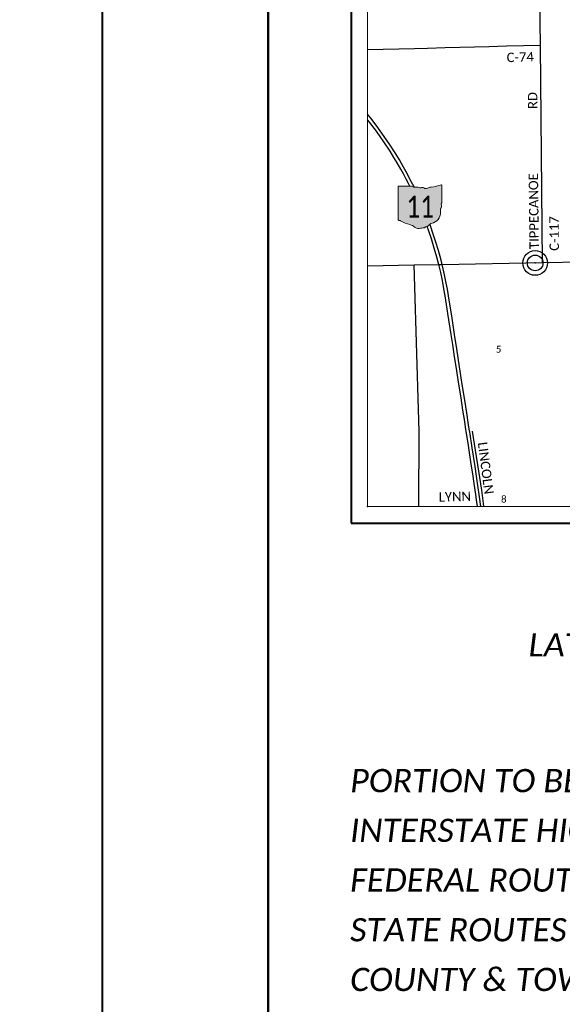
# Paper-space layout 'Title Sheet' of a CAD drawing. Header units: feet. Extents: x 0 to 34, y 0 to 22.
# Tile 9 of 47: x 0 to 3.3, y 11.1 to 17. Entities that reach past the tile are written whole.
import ezdxf
from ezdxf.enums import TextEntityAlignment as Align

# ---------------------------------------------------------------- set-up
doc = ezdxf.new("R2010")
doc.units = ezdxf.units.FT
doc.header["$MEASUREMENT"] = 0
doc.linetypes.add('DGN Style 3', pattern=[25.340844, 18.100603, -7.240241])
doc.linetypes.add('OhDOT_USTN3', pattern=[0.22, 0.165, -0.055])
for name, color, linetype in [('GM_X_County_Road', 3, 'Continuous'), ('GM_X_County_Road_Text', 3, 'Continuous'), ('GM_X_Section_Text', 7, 'Continuous'), ('GM_X_State_Location', 7, 'Continuous'), ('GM_X_State_Route', 1, 'Continuous'), ('GM_X_State_Shield', 7, 'Continuous'), ('GM_X_Unincorporated', 1, 'Continuous'), ('GM_X_Unincorporated_Location', 2, 'Continuous'), ('SH_Border', 7, 'Continuous'), ('SH_Data', 7, 'Continuous'), ('SH_Text', 7, 'Continuous')]:
    doc.layers.add(name, color=color, linetype=linetype)
doc.layers.add('SH_Cut_Line', color=7, linetype='OhDOT_USTN3', plot=False)
doc.styles.add('Style-Calibri IF', font='calibrii.ttf')
doc.styles.add('Style-Calibri Light', font='calibril.ttf')

# ---------------------------------------------------------------- blocks, each defined once
blk = doc.blocks.new('Unicorp')
at = {"layer": 'GM_X_Unincorporated'}
for radius in [393, 249]:
    blk.add_circle((0, 0), radius, dxfattribs=at)

psp = doc.layouts.new('Title Sheet')

# ---------------------------------------------------------------- hatches: boundary and pattern name
at = {"layer": 'GM_X_State_Shield', "linetype": 'Continuous', "lineweight": 13, "extrusion": (0, 0, -1)}
psp.add_hatch(color=32, dxfattribs=at).paths.add_polyline_path([(-2.5485, 15.9347), (-2.5485, 16.0394, -0.497906), (-2.5452, 16.0427, 0.057055), (-2.4831, 16.0291, -0.102558), (-2.4615, 16.0216, 0.2725), (-2.4399, 16.0238, -0.289933), (-2.4209, 16.0248, 0.350735), (-2.4105, 16.0269, -0.06336), (-2.3836, 16.028, 0.174044), (-2.3647, 16.0344), (-2.2875, 16.0344, -0.414214), (-2.2849, 16.031), (-2.2849, 15.8308, -0.395667), (-2.2873, 15.8274, -0.057944), (-2.2927, 15.8278, 0.284496), (-2.3006, 15.8235, -0.073372), (-2.3555, 15.8022, 0.125673), (-2.383, 15.7873, -0.247435), (-2.4196, 15.7798, 0.111792), (-2.434, 15.782, -0.206964), (-2.4497, 15.7884, 0.300474), (-2.4563, 15.7894, -0.178145), (-2.4693, 15.7979, 0.213349), (-2.4968, 15.8128, -0.347635), (-2.5394, 15.8885, 0.222258), (-2.5446, 15.9044, -0.192645), (-2.5439, 15.9247, 0.479082), (-2.5465, 15.9313, -0.354759), (-2.5485, 15.9347)])

# ---------------------------------------------------------------- linework, layer by layer
at = {"layer": 'GM_X_County_Road', "ltscale": 0.002}
for p, q in [((2.4114, 14.5532), (2.381, 15.5588)), ((2.4086, 14.1), (2.4114, 14.5532))]:
    psp.add_line(p, q, dxfattribs=at)
at = {"layer": 'GM_X_County_Road', "ltscale": 0.002, "flags": 128}
for points in [[(3.1549, 15.5739), (3.1436, 16.8837), (3.1366, 17.3135)], [(3.1436, 16.8837), (2.9383, 16.8783), (2.8326, 16.8754), (2.5679, 16.8681), (2.4609, 16.8656), (2.383, 16.8636), (2.1, 16.8567)], [(2.1, 15.5531), (2.381, 15.5588), (2.5292, 15.5617), (2.55, 15.5622), (3.1549, 15.5739), (3.3941, 15.577)], [(2.8006, 14.1), (2.7986, 14.1187), (2.7886, 14.1993), (2.7331, 14.5563)]]:
    psp.add_lwpolyline(points, dxfattribs=at)
at = {"layer": 'GM_X_State_Route', "ltscale": 0.002, "flags": 128}
for points in [[(2.3807, 16.0281), (2.3798, 16.0298), (2.365, 16.0591), (2.3494, 16.0892), (2.3399, 16.1073), (2.3173, 16.1488), (2.2917, 16.1927), (2.2696, 16.2295), (2.2287, 16.293), (2.1758, 16.369), (2.1518, 16.4016), (2.1186, 16.4452), (2.1, 16.468)], [(2.3552, 16.0344), (2.3471, 16.0509), (2.3328, 16.0774), (2.316, 16.1085), (2.3002, 16.1377), (2.2782, 16.1754), (2.2589, 16.2072), (2.2354, 16.2458), (2.198, 16.3022), (2.1528, 16.3667), (2.1112, 16.4208), (2.1, 16.4353)], [(2.7625, 14.1), (2.7595, 14.1271), (2.7537, 14.1735), (2.7435, 14.2404), (2.7345, 14.2987), (2.7256, 14.3572), (2.7082, 14.4684), (2.6947, 14.5557), (2.6935, 14.5633), (2.6858, 14.6145), (2.6751, 14.6818), (2.6636, 14.7566), (2.6489, 14.851), (2.6358, 14.9331), (2.6251, 15.0034), (2.6134, 15.0789), (2.6044, 15.1387), (2.5845, 15.2664), (2.57, 15.3595), (2.5585, 15.4263), (2.5514, 15.4654), (2.5409, 15.5135), (2.5292, 15.5617), (2.5275, 15.5684), (2.5177, 15.6059), (2.5024, 15.6599), (2.4851, 15.7156), (2.4695, 15.762), (2.4594, 15.7904)], [(2.7827, 14.1), (2.7759, 14.1598), (2.7659, 14.2269), (2.7573, 14.2837), (2.7485, 14.3424), (2.7307, 14.4543), (2.7159, 14.5513), (2.7152, 14.5559), (2.7091, 14.5943), (2.6976, 14.6671), (2.6863, 14.7418), (2.6713, 14.8369), (2.659, 14.9185), (2.6488, 14.9836), (2.6358, 15.0674), (2.6269, 15.1243), (2.6073, 15.2519), (2.5927, 15.3454), (2.5817, 15.4121), (2.5743, 15.4493), (2.5647, 15.4985), (2.5521, 15.5531), (2.55, 15.5622), (2.5437, 15.5867), (2.5275, 15.6456), (2.5104, 15.7023), (2.4963, 15.7454), (2.4795, 15.7944), (2.4758, 15.8046)]]:
    psp.add_lwpolyline(points, dxfattribs=at)
at = {"layer": 'GM_X_State_Shield', "color": 7, "linetype": 'Continuous', "lineweight": 13, "flags": 128}
psp.add_lwpolyline([(2.5485, 15.9347), (2.5485, 16.0394, 0.497906), (2.5452, 16.0427, -0.057055), (2.4831, 16.0291, 0.102558), (2.4615, 16.0216, -0.2725), (2.4399, 16.0238, 0.289933), (2.4209, 16.0248, -0.350735), (2.4105, 16.0269, 0.06336), (2.3836, 16.028, -0.174044), (2.3647, 16.0344), (2.2875, 16.0344, 0.414214), (2.2849, 16.031), (2.2849, 15.8308, 0.395667), (2.2873, 15.8274, 0.057944), (2.2927, 15.8278, -0.284496), (2.3006, 15.8235, 0.073372), (2.3555, 15.8022, -0.125673), (2.383, 15.7873, 0.247435), (2.4196, 15.7798, -0.111792), (2.434, 15.782, 0.206964), (2.4497, 15.7884, -0.300474), (2.4563, 15.7894, 0.178145), (2.4693, 15.7979, -0.213349), (2.4968, 15.8128, 0.347635), (2.5394, 15.8885, -0.222258), (2.5446, 15.9044, 0.192645), (2.5439, 15.9247, -0.479082), (2.5465, 15.9313, 0.354759), (2.5485, 15.9347)], format="xyb", close=True, dxfattribs=at)
at = {"layer": 'GM_X_Unincorporated_Location'}
psp.add_point((3.1109, 15.5707), dxfattribs=at)
at = {"layer": 'SH_Border', "color": 7, "linetype": 'Continuous', "lineweight": 40, "flags": 128}
for points in [[(0.5, 21.5), (1.5, 21.5), (1.5, 0.5), (0.5, 0.5)], [(1.5, 21.5), (33.5, 21.5), (33.5, 0.5), (1.5, 0.5)]]:
    psp.add_lwpolyline(points, close=True, dxfattribs=at)
at = {"layer": 'SH_Cut_Line', "color": 7, "linetype": 'DGN Style 3', "lineweight": 0, "flags": 128}
psp.add_lwpolyline([(0, 0), (34, 0), (34, 22), (0, 22)], close=True, dxfattribs=at)
at = {"layer": 'SH_Data', "color": 7, "linetype": 'Continuous', "lineweight": 40}
for p, q in [((2, 21), (2, 14)), ((2, 14), (9, 14))]:
    psp.add_line(p, q, dxfattribs=at)
at = {"layer": 'SH_Data', "color": 7, "linetype": 'Continuous', "lineweight": 0}
for p, q in [((2.1, 20.9), (2.1, 14.1)), ((2.1, 14.1), (8.9, 14.1))]:
    psp.add_line(p, q, dxfattribs=at)
at = {"layer": 'SH_Data', "color": 58}
psp.add_point((2.1, 14.1), dxfattribs=at)

# ---------------------------------------------------------------- block references
at = {"layer": 'GM_X_Unincorporated', "xscale": 0.0001893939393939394, "yscale": 0.0001893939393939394, "zscale": 0.0001893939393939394}
psp.add_blockref('Unicorp', (3.1109, 15.5707), dxfattribs=at)

# ---------------------------------------------------------------- texts
at = {"layer": 'GM_X_County_Road_Text', "style": 'Style-Calibri Light'}
for s, rotation, p in [('C-74', 1.7153, (2.9398, 16.7822)), ('RD', 90.49365, (3.1245, 16.4999)), ('TIPPECANOE', 90.675, (3.1336, 15.6548)), ('C-117', 90.55061, (3.2547, 15.6444)), ('LINCOLN', 277.37698, (2.7648, 14.4863)), ('LYNN', 1.488, (2.5295, 14.1297))]:
    psp.add_text(s, height=0.05682, rotation=rotation, dxfattribs=at).set_placement(p)
at = {"layer": 'GM_X_Section_Text', "style": 'Style-Calibri Light'}
for s, p in [('5', (2.8739, 15.0294)), ('8', (2.9052, 14.1247))]:
    psp.add_text(s, height=0.0419, rotation=0.00001, dxfattribs=at).set_placement(p)
at = {"layer": 'GM_X_State_Location', "style": 'Style-Calibri Light'}
psp.add_text('11', height=0.000189, rotation=0.00001, dxfattribs=at).set_placement((2.4585, 15.6712))
for s in ['s', 'r']:
    psp.add_text(s, height=0.000189, dxfattribs=at).set_placement((2.5062, 15.6851), align=Align.MIDDLE_CENTER)
at = {"layer": 'GM_X_State_Shield', "color": 9, "linetype": 'Continuous', "lineweight": 13, "style": 'Style-Calibri Light', "width": 0.8}
psp.add_attdef('11', text='11', height=0.13184, dxfattribs=at).set_placement((2.4169, 15.8449), align=Align.CENTER)
at = {"layer": 'SH_Text', "lineweight": 0, "style": 'Style-Calibri IF'}
psp.add_text('LATITUDE:  41°01\'25"     LONGITUDE:  80°38\'50"', height=0.14, dxfattribs=at).set_placement((3.071, 13.2659), align=Align.MIDDLE_LEFT)
for s, p in [('PORTION TO BE IMPROVED', (1.9944, 12.3767)), ('INTERSTATE HIGHWAY', (1.9944, 12.0767)), ('FEDERAL ROUTES', (1.9944, 11.7767)), ('STATE ROUTES', (1.9944, 11.4767)), ('COUNTY & TOWNSHIP ROADS', (1.9944, 11.1767))]:
    psp.add_text(s, height=0.14, dxfattribs=at).set_placement(p)

doc.saveas('drawing.dxf')
